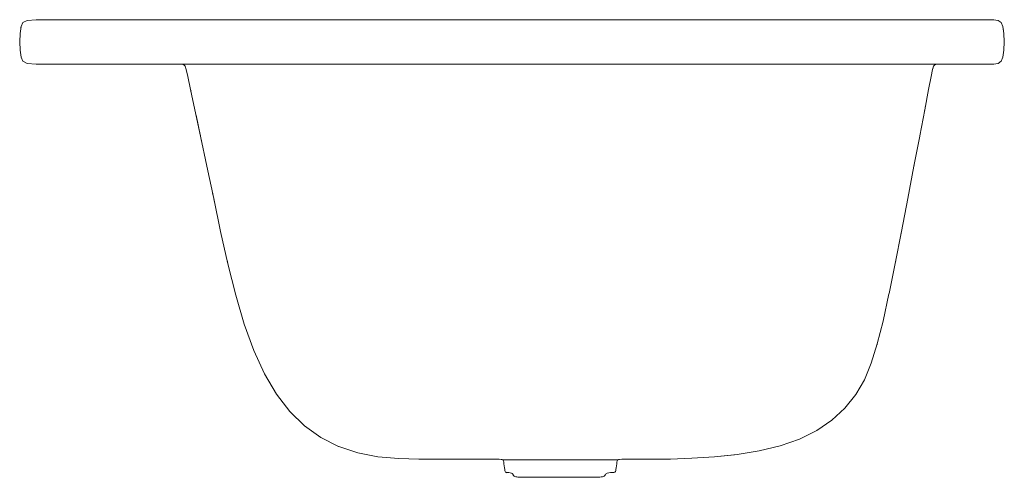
# Model space of a CAD drawing. Header units: millimetres. Extents: x -597 to 306, y 26 to 446.
import ezdxf

# ---------------------------------------------------------------- set-up
doc = ezdxf.new("R2010")
doc.units = ezdxf.units.MM
doc.header["$MEASUREMENT"] = 0
doc.layers.add('KALDEWEI 742 ASYMMETRIC DUO 1800X900 OBJECT BY POLANTIS 2016', color=9, linetype='Continuous')

msp = doc.modelspace()

# ---------------------------------------------------------------- linework, layer by layer
at = {"color": 0}
msp.add_lwpolyline([(-150.99, 31.09), (-150.37, 30.88)], dxfattribs=at)
at = {"layer": 'KALDEWEI 742 ASYMMETRIC DUO 1800X900 OBJECT BY POLANTIS 2016', "color": 0, "linetype": 'Continuous', "lineweight": 0}
for p, q in [((-593.92, 443.58), (-595.5, 439.76)), ((-593.92, 443.57), (-593.96, 443.49)), ((-589.92, 445.49), (-593.92, 443.58)), ((-593.92, 443.58), (-593.92, 443.58)), ((-589.99, 445.46), (-589.92, 445.49)), ((-581.72, 446.13), (-589.92, 445.49)), ((-581.72, 446.13), (-567.53, 446.13)), ((-567.53, 446.13), (-581.72, 446.13)), ((-545.57, 446.13), (-567.53, 446.13)), ((-567.53, 446.13), (-545.57, 446.13)), ((-519.76, 446.13), (-545.57, 446.13)), ((-494.04, 446.13), (-519.76, 446.13)), ((-494.04, 446.13), (-472.31, 446.13)), ((-472.31, 446.13), (-494.04, 446.13)), ((-458.52, 446.13), (-472.31, 446.13)), ((-472.31, 446.13), (-458.52, 446.13)), ((-448.36, 446.13), (-458.52, 446.13)), ((-458.52, 446.13), (-458.52, 446.13)), ((-458.52, 446.13), (-458.52, 446.13)), ((-458.52, 446.13), (-458.52, 446.13)), ((-458.52, 446.13), (-458.52, 446.13)), ((-437.56, 446.13), (-448.36, 446.13)), ((-437.56, 446.13), (-421.81, 446.13)), ((-421.81, 446.13), (-437.56, 446.13)), ((-396.92, 446.13), (-421.81, 446.13)), ((-366.09, 446.13), (-396.84, 446.13)), ((-396.84, 446.13), (-396.84, 446.13)), ((-333.05, 446.13), (-366.09, 446.13)), ((-333.05, 446.13), (-301.16, 446.13)), ((-301.16, 446.13), (-333.05, 446.13)), ((-273.98, 446.13), (-301.16, 446.13)), ((-250.58, 446.13), (-273.89, 446.13)), ((-273.89, 446.13), (-273.89, 446.13)), ((-230.59, 446.13), (-250.58, 446.13)), ((-230.59, 446.13), (-213.26, 446.13)), ((-213.26, 446.13), (-230.59, 446.13)), ((-197.99, 446.13), (-213.26, 446.13)), ((-184, 446.13), (-197.93, 446.13)), ((-197.93, 446.13), (-197.93, 446.13)), ((-170.85, 446.13), (-184, 446.13)), ((-170.85, 446.13), (-157.87, 446.13)), ((-157.87, 446.13), (-170.85, 446.13)), ((-144.44, 446.13), (-157.87, 446.13)), ((-157.87, 446.13), (-144.44, 446.13)), ((-130.63, 446.13), (-144.44, 446.13)), ((-116.48, 446.13), (-130.63, 446.13)), ((-116.48, 446.13), (-102.06, 446.13)), ((-102.06, 446.13), (-116.48, 446.13)), ((-87.42, 446.13), (-102.06, 446.13)), ((-102.06, 446.13), (-87.42, 446.13)), ((-72.25, 446.13), (-87.42, 446.13)), ((-56.24, 446.13), (-72.25, 446.13)), ((-56.24, 446.13), (-56.24, 446.13)), ((-0.7, 446.13), (-20.43, 446.13)), ((-20.43, 446.13), (-20.43, 446.13)), ((19.74, 446.13), (-0.7, 446.13)), ((19.74, 446.13), (40.51, 446.13)), ((40.51, 446.13), (19.74, 446.13)), ((61.18, 446.13), (40.51, 446.13)), ((82.51, 446.13), (61.25, 446.13)), ((61.25, 446.13), (61.25, 446.13)), ((104.85, 446.13), (82.51, 446.13)), ((128.84, 446.13), (104.85, 446.13)), ((128.84, 446.13), (104.85, 446.13)), ((155.05, 446.13), (128.84, 446.13)), ((128.84, 446.13), (155.05, 446.13)), ((181.17, 446.13), (155.05, 446.13)), ((204.89, 446.13), (181.17, 446.13)), ((204.89, 446.13), (223.93, 446.13)), ((223.93, 446.13), (204.89, 446.13)), ((223.93, 446.13), (223.93, 446.13)), ((235.97, 446.13), (223.93, 446.13)), ((223.93, 446.13), (235.97, 446.13)), ((243.42, 446.13), (235.97, 446.13)), ((248.71, 446.13), (243.42, 446.13)), ((248.71, 446.13), (254.22, 446.13)), ((254.22, 446.13), (248.71, 446.13)), ((262.39, 446.13), (254.22, 446.13)), ((254.22, 446.13), (262.39, 446.13)), ((271.94, 446.13), (262.39, 446.13)), ((281.63, 446.13), (271.94, 446.13)), ((281.63, 446.13), (290.2, 446.13)), ((290.2, 446.13), (281.63, 446.13)), ((296.4, 446.13), (290.2, 446.13)), ((296.4, 446.13), (290.2, 446.13)), ((300.65, 445.49), (296.4, 446.13)), ((296.89, 446.06), (296.4, 446.13)), ((300.71, 445.45), (300.65, 445.49)), ((303.39, 443.58), (300.65, 445.49)), ((303.4, 443.57), (305.05, 439.76)), ((-595.5, 439.76), (-596.45, 433.4)), ((-595.5, 439.76), (-596.45, 433.4)), ((-596.42, 433.55), (-596.45, 433.4)), ((-596.3, 434.41), (-596.33, 434.2)), ((-595.5, 439.76), (-595.61, 439.02)), ((-595.5, 439.76), (-595.61, 439.02)), ((-595.5, 439.76), (-595.43, 439.94)), ((305.05, 439.76), (304.97, 439.93)), ((306.04, 433.4), (305.05, 439.76)), ((305.05, 439.76), (305.16, 439.05)), ((306.04, 433.4), (305.05, 439.76)), ((305.05, 439.76), (305.16, 439.05)), ((305.49, 436.94), (305.6, 436.23)), ((-596.45, 433.4), (-596.76, 425.76)), ((-596.76, 425.76), (-596.63, 428.93)), ((-596.76, 425.76), (-596.45, 418.12)), ((-596.45, 418.12), (-596.76, 425.76)), ((306.37, 425.76), (306.04, 433.4)), ((306.04, 418.12), (306.37, 425.76)), ((306.04, 418.12), (306.37, 425.76)), ((306.37, 425.76), (306.24, 428.8)), ((-596.45, 418.12), (-595.5, 411.76)), ((-595.5, 411.76), (-596.45, 418.12)), ((-596.45, 418.12), (-595.5, 411.76)), ((-595.5, 411.76), (-596.45, 418.12)), ((305.05, 411.76), (306.04, 418.12)), ((305.05, 411.76), (306.04, 418.12)), ((305.05, 411.76), (306.04, 418.12)), ((-595.5, 411.76), (-593.92, 407.94)), ((-595.5, 411.76), (-593.92, 407.94)), ((-589.93, 406.04), (-593.92, 407.94)), ((300.65, 406.03), (303.39, 407.94)), ((303.39, 407.94), (300.65, 406.03)), ((302.2, 407.11), (302.3, 407.18)), ((305.05, 411.76), (303.39, 407.94)), ((-589.92, 406.03), (-581.72, 405.39)), ((-589.92, 406.03), (-589.92, 406.03)), ((-581.72, 405.39), (-581.72, 405.39)), ((-581.69, 405.39), (-567.53, 405.39)), ((-545.57, 405.39), (-567.53, 405.39)), ((-567.53, 405.39), (-545.57, 405.39)), ((-545.57, 405.39), (-519.76, 405.39)), ((-519.76, 405.39), (-494.04, 405.39)), ((-494.04, 405.39), (-472.31, 405.39)), ((-472.31, 405.39), (-494.04, 405.39)), ((-472.31, 405.39), (-458.52, 405.39)), ((-472.31, 405.39), (-458.52, 405.39)), ((-450.77, 405.3), (-458.52, 405.39)), ((-458.52, 405.39), (-448.36, 405.39)), ((-450.77, 405.3), (-447.19, 405.01)), ((-448.36, 405.39), (-437.56, 405.39)), ((-445.87, 404.43), (-447.18, 405.01)), ((-447.18, 405.01), (-445.87, 404.43)), ((-447.18, 405.01), (-447.18, 405.01)), ((-444.96, 403.48), (-445.87, 404.43)), ((-444.95, 403.48), (-445.87, 404.43)), ((-444.95, 403.48), (-445.58, 404.13)), ((-444.95, 403.48), (-443.97, 400.51)), ((-444.9, 403.31), (-444.95, 403.48)), ((-443.97, 400.51), (-444.02, 400.67)), ((-437.56, 405.39), (-437.56, 405.39)), ((-437.53, 405.39), (-421.81, 405.39)), ((-421.81, 405.39), (-396.84, 405.39)), ((-421.81, 405.39), (-396.84, 405.39)), ((-396.84, 405.39), (-366.09, 405.39)), ((-366.09, 405.39), (-333.05, 405.39)), ((-333.05, 405.39), (-333.05, 405.39)), ((-332.99, 405.39), (-301.16, 405.39)), ((-301.16, 405.39), (-273.89, 405.39)), ((-301.16, 405.39), (-273.89, 405.39)), ((-273.89, 405.39), (-250.58, 405.39)), ((-250.58, 405.39), (-230.59, 405.39)), ((-230.59, 405.39), (-213.26, 405.39)), ((-230.59, 405.39), (-213.26, 405.39)), ((-197.96, 405.39), (-213.26, 405.39)), ((-197.93, 405.39), (-184, 405.39)), ((-197.93, 405.39), (-197.93, 405.39)), ((-184, 405.39), (-170.85, 405.39)), ((-170.85, 405.39), (-170.85, 405.39)), ((-144.44, 405.39), (-130.63, 405.39)), ((-144.44, 405.39), (-144.44, 405.39)), ((-130.63, 405.39), (-116.48, 405.39)), ((-116.48, 405.39), (-102.06, 405.39)), ((-116.48, 405.39), (-102.06, 405.39)), ((-87.44, 405.39), (-102.06, 405.39)), ((-87.42, 405.39), (-72.25, 405.39)), ((-87.42, 405.39), (-87.42, 405.39)), ((-72.25, 405.39), (-56.24, 405.39)), ((-56.24, 405.39), (-39.07, 405.39)), ((-56.24, 405.39), (-39.07, 405.39)), ((-39.07, 405.39), (-20.43, 405.39)), ((-39.07, 405.39), (-20.43, 405.39)), ((-20.43, 405.39), (-0.7, 405.39)), ((-0.7, 405.39), (19.74, 405.39)), ((19.74, 405.39), (19.74, 405.39)), ((19.77, 405.39), (40.51, 405.39)), ((40.51, 405.39), (61.25, 405.39)), ((40.51, 405.39), (61.25, 405.39)), ((61.25, 405.39), (82.51, 405.39)), ((82.51, 405.39), (104.85, 405.39)), ((104.85, 405.39), (104.85, 405.39)), ((155.05, 405.39), (181.17, 405.39)), ((155.05, 405.39), (155.05, 405.39)), ((181.17, 405.39), (204.89, 405.39)), ((204.89, 405.39), (204.89, 405.39)), ((204.92, 405.39), (223.93, 405.39)), ((223.93, 405.39), (235.97, 405.39)), ((223.93, 405.39), (235.97, 405.39)), ((223.93, 405.39), (223.93, 405.39)), ((235.97, 405.39), (235.97, 405.39)), ((235.97, 405.39), (243.42, 405.39)), ((239.23, 393.97), (240.57, 400.51)), ((240.57, 400.51), (241.43, 403.48)), ((241.43, 403.48), (240.57, 400.51)), ((241.03, 402.08), (240.57, 400.51)), ((240.57, 400.51), (240.63, 400.69)), ((241.44, 403.48), (242.2, 404.43)), ((243.28, 405.01), (242.2, 404.43)), ((242.2, 404.43), (243.28, 405.01)), ((243.28, 405.01), (245.25, 405.3)), ((243.28, 405.01), (243.28, 405.01)), ((243.42, 405.39), (248.71, 405.39)), ((248.71, 405.39), (245.25, 405.3)), ((245.25, 405.3), (248.71, 405.39)), ((262.39, 405.39), (271.94, 405.39)), ((262.39, 405.39), (262.39, 405.39)), ((271.94, 405.39), (281.63, 405.39)), ((281.63, 405.39), (290.2, 405.39)), ((290.2, 405.39), (281.63, 405.39)), ((296.39, 405.39), (290.2, 405.39)), ((296.4, 405.39), (300.65, 406.03)), ((296.4, 405.39), (296.89, 405.47)), ((296.4, 405.39), (296.4, 405.39)), ((-442.46, 393.92), (-439.95, 382.08)), ((-442.46, 393.92), (-439.95, 382.08)), ((-442.46, 393.92), (-442.46, 393.92)), ((-442.46, 393.92), (-442.25, 392.93)), ((239.21, 393.92), (236.95, 382.08)), ((236.95, 382.08), (239.21, 393.92)), ((239.21, 393.92), (236.95, 382.08)), ((239.21, 393.92), (236.95, 382.08)), ((239.01, 392.84), (239.21, 393.92)), ((239.21, 393.92), (239.21, 393.92)), ((-439.95, 382.08), (-436, 363.36)), ((-436.02, 363.46), (-439.95, 382.08)), ((-439.63, 380.52), (-439.95, 382.08)), ((236.95, 382.08), (233.36, 363.36)), ((236.95, 382.08), (233.36, 363.36)), ((236.95, 382.08), (233.37, 363.39)), ((236.62, 380.37), (236.95, 382.08)), ((-436, 363.36), (-430.93, 339.38)), ((-436, 363.36), (-430.93, 339.38)), ((228.81, 339.6), (233.36, 363.36)), ((233.36, 363.36), (233.28, 362.94)), ((233.89, 366.09), (233.99, 366.64)), ((-430.93, 339.38), (-434.98, 358.53)), ((-430.93, 339.38), (-431.35, 341.37)), ((-430.93, 339.38), (-425.09, 311.74)), ((-430.92, 339.33), (-429.96, 334.79)), ((-430.83, 338.92), (-430.81, 338.84)), ((223.48, 311.74), (228.77, 339.38)), ((228.77, 339.38), (223.48, 311.74)), ((228.77, 339.38), (228.77, 339.38)), ((-418.81, 282.04), (-425.09, 311.74)), ((217.79, 282.04), (223.48, 311.74)), ((217.79, 282.04), (223.48, 311.74)), ((223.57, 312.22), (223.48, 311.74)), ((223.57, 312.22), (223.48, 311.74)), ((-418.82, 282.1), (-419.85, 286.97)), ((-418.81, 282.04), (-412.44, 251.89)), ((-418.28, 279.54), (-418.81, 282.04)), ((-418.81, 282.04), (-418.81, 282.04)), ((-412.44, 251.89), (-418.81, 282.04)), ((212.02, 251.89), (217.79, 282.04)), ((217.79, 282.04), (212.02, 251.89)), ((-412.44, 251.89), (-405.77, 222.2)), ((-405.77, 222.18), (-412.44, 251.89)), ((-405.77, 222.16), (-412.44, 251.89)), ((-405.77, 222.14), (-412.44, 251.89)), ((-412.44, 251.89), (-405.77, 222.13)), ((-405.77, 222.1), (-412.44, 251.89)), ((-405.77, 222.09), (-412.44, 251.89)), ((-405.77, 222.1), (-412.44, 251.89)), ((-405.77, 222.1), (-412.44, 251.89)), ((-405.77, 222.12), (-412.44, 251.89)), ((-405.77, 222.11), (-412.44, 251.89)), ((-412.34, 251.47), (-412.36, 251.53)), ((-412.19, 250.78), (-412.22, 250.94)), ((212.02, 251.89), (206.25, 222.48)), ((206.25, 222.5), (212.02, 251.89)), ((206.25, 222.4), (212.02, 251.89)), ((212.02, 251.89), (206.25, 222.4)), ((212.02, 251.89), (206.25, 222.39)), ((212.02, 251.89), (206.25, 222.45)), ((206.25, 222.42), (212.02, 251.89)), ((206.25, 222.41), (212.02, 251.89)), ((206.25, 222.4), (212.02, 251.89)), ((211.59, 249.71), (211.66, 250.07)), ((211.87, 251.14), (211.9, 251.27)), ((211.89, 251.22), (211.91, 251.33)), ((211.95, 251.53), (211.96, 251.59)), ((211.96, 251.6), (211.97, 251.65)), ((-405.77, 222.14), (-406.3, 224.48)), ((-405.77, 222.1), (-406.3, 224.44)), ((-405.77, 222.09), (-406.3, 224.44)), ((-405.77, 222.09), (-405.77, 222.1)), ((-405.77, 222.09), (-405.77, 222.1)), ((-405.77, 222.09), (-405.77, 222.09)), ((-405.77, 222.09), (-398.61, 193.42)), ((206.25, 222.39), (200.65, 194.95)), ((206.25, 222.45), (206.77, 225.08)), ((206.25, 222.4), (206.77, 225.04)), ((206.25, 222.39), (206.77, 225.04)), ((206.25, 222.39), (206.25, 222.4)), ((206.25, 222.39), (206.25, 222.39)), ((-398.61, 193.42), (-398.61, 193.41)), ((-398.61, 193.41), (-390.76, 166.68)), ((-398.61, 193.41), (-390.76, 166.67)), ((195.1, 169.7), (200.58, 194.6)), ((200.61, 194.78), (200.58, 194.63)), ((200.58, 194.6), (200.58, 194.63)), ((-390.76, 166.68), (-390.76, 166.67)), ((-382.03, 142.69), (-390.76, 166.67)), ((195.1, 169.7), (189.89, 148.69)), ((189.89, 148.69), (195.1, 169.7)), ((184.38, 130.91), (189.89, 148.69)), ((189.89, 148.69), (189.65, 147.9)), ((-382.01, 142.64), (-382.01, 142.66)), ((-382.01, 142.64), (-372.24, 121.32)), ((177.99, 115.65), (184.38, 130.91)), ((-372.24, 121.32), (-361.31, 102.68)), ((170.13, 102.2), (177.99, 115.65)), ((-361.31, 102.68), (-349.1, 86.72)), ((160.22, 89.86), (170.13, 102.2)), ((-349.1, 86.72), (-335.46, 73.43)), ((160.22, 89.86), (148.29, 78.8)), ((-335.46, 73.43), (-320.48, 62.72)), ((134.37, 69.19), (148.29, 78.8)), ((118.5, 61.22), (134.37, 69.19)), ((-320.48, 62.72), (-304.22, 54.51)), ((-304.22, 54.51), (-304.22, 54.51)), ((-304.09, 54.47), (-286.74, 48.7)), ((100.71, 55.06), (81.47, 50.48)), ((118.5, 61.22), (100.71, 55.06)), ((-286.74, 48.7), (-268.12, 45.22)), ((-268.12, 45.22), (-286.74, 48.7)), ((-268.12, 45.22), (-249.14, 43.48)), ((40.51, 45.08), (61.25, 47.23)), ((40.51, 45.06), (58.89, 46.98)), ((61.25, 47.23), (81.47, 50.48)), ((-249.14, 43.48), (-230.59, 42.9)), ((-230.59, 42.9), (-213.26, 42.9)), ((-213.26, 42.9), (-197.93, 42.9)), ((-197.93, 42.9), (-184.79, 42.9)), ((-184.8, 42.9), (-197.93, 42.9)), ((-174.02, 42.9), (-184.8, 42.9)), ((-165.78, 42.9), (-174.02, 42.9)), ((-165.78, 42.9), (-160.27, 42.9)), ((-160.27, 42.9), (-156.88, 42.87)), ((-156.88, 42.87), (-155.02, 42.81)), ((-155.02, 42.81), (-154.1, 42.67)), ((-154.1, 42.67), (-153.53, 42.45)), ((-153.53, 42.45), (-153.2, 42.03)), ((-153.52, 42.45), (-153.53, 42.45)), ((-153.46, 42.45), (-153.52, 42.45)), ((-153.35, 42.45), (-153.46, 42.45)), ((-153.19, 42.45), (-153.35, 42.45)), ((-153.2, 42.03), (-153, 41.32)), ((-136.77, 42.45), (-153.19, 42.45)), ((-153, 41.32), (-152.83, 40.22)), ((-152.83, 40.22), (-152.83, 40.22)), ((-152.59, 38.62), (-152.83, 40.22)), ((-152.83, 40.22), (-152.59, 38.62)), ((-152.59, 38.62), (-152.33, 36.78)), ((-152.33, 36.78), (-152.1, 34.93)), ((-126.56, 42.45), (-136.77, 42.45)), ((-114.71, 42.45), (-126.56, 42.45)), ((-101.95, 42.45), (-114.71, 42.45)), ((-88.99, 42.45), (-101.95, 42.45)), ((-76.7, 42.45), (-88.99, 42.45)), ((-65.94, 42.45), (-76.7, 42.45)), ((-57.58, 42.45), (-65.94, 42.45)), ((-52.49, 42.45), (-57.58, 42.45)), ((-49.83, 42.45), (-52.49, 42.45)), ((-48.77, 42.45), (-49.83, 42.45)), ((-49.67, 34.93), (-49.41, 36.78)), ((-49.41, 36.78), (-49.14, 38.62)), ((-49.14, 38.62), (-48.9, 40.22)), ((-48.73, 41.32), (-48.9, 40.22)), ((-48.9, 40.22), (-48.9, 40.21)), ((-48.54, 42.45), (-48.77, 42.45)), ((-48.53, 42.03), (-48.73, 41.32)), ((-48.37, 42.45), (-48.54, 42.45)), ((-48.19, 42.45), (-48.53, 42.03)), ((-48.27, 42.45), (-48.37, 42.45)), ((-48.21, 42.45), (-48.27, 42.45)), ((-48.19, 42.45), (-48.21, 42.45)), ((-47.62, 42.67), (-48.19, 42.45)), ((-46.7, 42.81), (-47.62, 42.67)), ((-44.31, 42.87), (-46.7, 42.81)), ((-39.32, 42.9), (-44.31, 42.87)), ((-30.61, 42.9), (-39.32, 42.9)), ((-17.05, 42.9), (-30.61, 42.9)), ((-17.05, 42.9), (0.14, 43.11)), ((-15.25, 42.92), (-17.05, 42.9)), ((-17.03, 42.9), (-17.05, 42.9)), ((0.14, 43.11), (19.74, 43.76)), ((19.74, 43.76), (40.51, 45.06)), ((40.53, 45.08), (40.51, 45.08)), ((-152.1, 34.93), (-151.91, 33.34)), ((-151.91, 33.34), (-151.78, 32.23)), ((-151.78, 32.23), (-151.54, 31.53)), ((-151.54, 31.53), (-151.1, 31.17)), ((-151.1, 31.17), (-151.04, 31.11)), ((-150.99, 31.09), (-151.04, 31.11)), ((-150.37, 30.88), (-149.33, 30.75)), ((-149.33, 30.75), (-148.08, 30.64)), ((-148.08, 30.64), (-146.81, 30.5)), ((-146.81, 30.5), (-145.72, 30.25)), ((-145, 29.84), (-145.72, 30.25)), ((-144.55, 29.34), (-145, 29.84)), ((-144.28, 28.8), (-144.55, 29.34)), ((-144.08, 28.31), (-144.28, 28.8)), ((-143.88, 27.92), (-144.08, 28.31)), ((-143.6, 27.61), (-143.88, 27.92)), ((-143.2, 27.35), (-143.6, 27.61)), ((-142.61, 27.1), (-143.2, 27.35)), ((-142.61, 27.1), (-141.78, 26.85)), ((-61.4, 27.12), (-62.33, 26.86)), ((-61.4, 27.12), (-60.75, 27.36)), ((-60.75, 27.36), (-60.31, 27.62)), ((-60.31, 27.62), (-60.02, 27.92)), ((-60.02, 27.92), (-59.8, 28.31)), ((-59.8, 28.31), (-59.59, 28.8)), ((-59.59, 28.8), (-59.27, 29.34)), ((-59.27, 29.34), (-58.71, 29.84)), ((-58.71, 29.84), (-57.78, 30.25)), ((-56.36, 30.5), (-57.78, 30.25)), ((-54.71, 30.64), (-56.36, 30.5)), ((-53.07, 30.75), (-54.71, 30.64)), ((-54.56, 30.75), (-54.56, 30.75)), ((-51.7, 30.88), (-53.07, 30.75)), ((-50.86, 31.11), (-51.7, 30.88)), ((-50.86, 31.11), (-50.29, 31.53)), ((-50.29, 31.53), (-50, 32.23)), ((-50, 32.23), (-49.87, 33.34)), ((-49.87, 33.34), (-49.67, 34.93)), ((-141.78, 26.85), (-140.8, 26.62)), ((-140.8, 26.62), (-139.77, 26.47)), ((-139.77, 26.47), (-138.79, 26.42)), ((-138.79, 26.42), (-138.23, 26.41)), ((-138.79, 26.42), (-138.06, 26.41)), ((-138.23, 26.41), (-136.39, 26.37)), ((-138.06, 26.41), (-136.08, 26.37)), ((-136.39, 26.37), (-133.31, 26.34)), ((-136.08, 26.37), (-132.9, 26.34)), ((-133.31, 26.34), (-129.01, 26.33)), ((-132.9, 26.34), (-128.56, 26.33)), ((-128.67, 26.33), (-129.01, 26.33)), ((-123.12, 26.35), (-128.56, 26.33)), ((-116.85, 26.38), (-123.12, 26.35)), ((-110.06, 26.43), (-116.85, 26.38)), ((-103.01, 26.47), (-110.06, 26.43)), ((-102.94, 26.47), (-106.66, 26.45)), ((-103.01, 26.47), (-96.01, 26.49)), ((-102.94, 26.47), (-95.71, 26.49)), ((-96.01, 26.49), (-89.27, 26.5)), ((-95.71, 26.49), (-88.97, 26.5)), ((-89.27, 26.5), (-82.98, 26.5)), ((-82.98, 26.5), (-77.36, 26.49)), ((-72.62, 26.48), (-77.36, 26.49)), ((-68.94, 26.46), (-72.62, 26.48)), ((-66.53, 26.46), (-68.94, 26.46)), ((-65.57, 26.45), (-66.53, 26.46)), ((-64.53, 26.49), (-65.57, 26.45)), ((-65.57, 26.45), (-65.57, 26.45)), ((-63.41, 26.64), (-64.53, 26.49)), ((-62.33, 26.86), (-63.41, 26.64))]:
    msp.add_line(p, q, dxfattribs=at)
at = {"layer": 'KALDEWEI 742 ASYMMETRIC DUO 1800X900 OBJECT BY POLANTIS 2016', "color": 0, "linetype": 'Continuous', "lineweight": 0, "flags": 128}
for points in [[(-20.49, 446.13), (-39.07, 446.13), (-56.18, 446.13)], [(-458.52, 405.39), (-450.77, 405.3), (-450.77, 405.3)], [(-444.95, 403.48), (-443.97, 400.51), (-442.47, 393.97)], [(-170.83, 405.39), (-157.87, 405.39), (-144.47, 405.39)], [(104.89, 405.39), (128.84, 405.39), (155, 405.39)], [(248.71, 405.39), (245.25, 405.3), (243.29, 405.01)], [(262.37, 405.39), (254.22, 405.39), (248.72, 405.39)], [(-418.82, 282.09), (-425.09, 311.74), (-430.93, 339.38)], [(206.25, 222.4), (206.25, 222.4), (212.02, 251.89)], [(189.88, 148.63), (189.89, 148.69), (189.89, 148.69)]]:
    msp.add_lwpolyline(points, dxfattribs=at)

doc.saveas('drawing.dxf')
